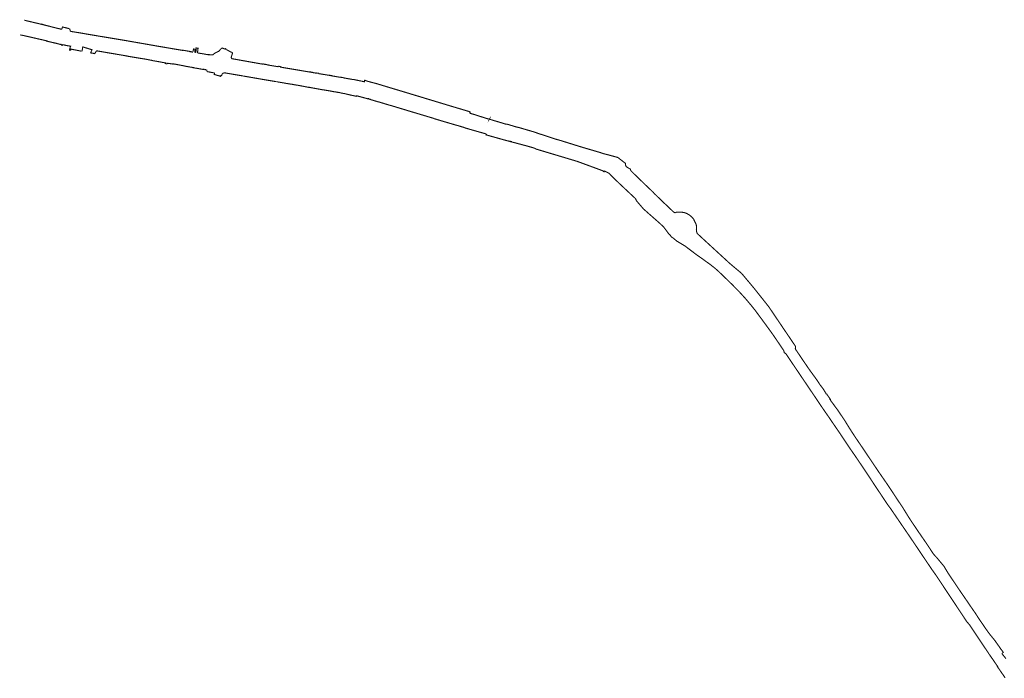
# Model space of a CAD drawing. Header units: metres. Extents: x 159629 to 163300, y 443755 to 445875.
import ezdxf

# ---------------------------------------------------------------- set-up
doc = ezdxf.new("R2010")
doc.units = ezdxf.units.M
doc.layers.add('Beheergrens', color=10, linetype='Continuous')

msp = doc.modelspace()

# ---------------------------------------------------------------- linework, layer by layer
at = {"layer": 'Beheergrens', "const_width": 2}
for points in [[(159722.324500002, 445857.8509999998), (159722.3280000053, 445857.8210000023), (159720.7200000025, 445858.2159999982), (159720.5790000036, 445858.2509999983), (159715.2030000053, 445859.5729999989), (159710.2650000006, 445860.7879999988), (159710.1160000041, 445860.8250000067), (159708.6290000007, 445861.1900000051), (159707.6059999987, 445857.8269999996), (159707.3480000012, 445857.3870000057), (159707.2545484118, 445857.2617239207), (159707.1425096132, 445857.1527532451), (159707.0146876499, 445857.0628152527), (159706.8742815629, 445856.9941608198), (159706.7248053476, 445856.9485082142), (159706.5700000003, 445856.9270000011), (159706.2950000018, 445856.995000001), (159706.2043999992, 445857.0175000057), (159703.8350000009, 445857.6060000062), (159692.9890000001, 445860.3000000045), (159686.7140000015, 445861.8590000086), (159685.2670000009, 445862.3979999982), (159683.7820000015, 445862.7529999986), (159683.743999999, 445862.6280000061), (159673.0720000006, 445865.3130000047), (159673.0720000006, 445865.4580000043), (159670.2369999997, 445866.4429999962), (159670.1360000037, 445866.0489999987), (159637.580846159, 445873.7592656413)], [(159722.3209999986, 445857.8809999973), (159722.324500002, 445857.8509999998), (159722.3280000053, 445857.8210000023), (159722.5290000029, 445855.9880000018), (159722.9210000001, 445854.2690000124), (159723.0388280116, 445853.9772108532), (159723.2019298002, 445853.7080972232), (159723.4060824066, 445853.4686268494), (159723.6460000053, 445853.2650000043), (159724.0219999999, 445853.0400000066), (159724.9649999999, 445852.7990000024), (159742.4219999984, 445849.9790000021), (159743.6800000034, 445849.7809999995)], [(159630.095760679, 445846.5208336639), (159633.0269999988, 445845.8079999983), (159633.1479999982, 445846.0890000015), (159634.5409089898, 445845.6290244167), (159635.9770000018, 445845.3299999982), (159651.1539999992, 445841.8960000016), (159653.8850000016, 445841.2670000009), (159654.4990000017, 445841.1050000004), (159658.4770000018, 445840.1900000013), (159661.5659999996, 445839.4849999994), (159669.7679999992, 445837.6130000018), (159679.6149999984, 445835.370000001), (159679.4057999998, 445835.1011999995), (159679.2459999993, 445834.8960000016), (159679.3339999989, 445834.875), (159693.9329999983, 445831.4450000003), (159694.0639999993, 445831.6070000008), (159703.8779999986, 445828.9250000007), (159705.3049999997, 445828.5350000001), (159705.3220000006, 445828.5300000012)], [(159743.6800000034, 445849.7809999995), (159750.5650000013, 445848.5419999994), (159761.9129999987, 445846.6259999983), (159772.7337597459, 445844.7992502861)], [(159951.2360238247, 445814.3011876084), (159946.3020000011, 445815.129999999), (159946.5320000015, 445815.5289999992), (159934.4420000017, 445817.5949999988), (159934.4039999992, 445817.6009999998), (159931.8520000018, 445818.0650000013), (159931.7729999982, 445817.5920000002), (159928.438000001, 445818.2060000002), (159925.7470000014, 445818.6649999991), (159919.2589999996, 445819.7710000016), (159917.8640000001, 445820.0089999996), (159908.3480000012, 445821.631000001), (159907.300999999, 445821.8099999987), (159902.8839999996, 445822.563000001), (159902.0529999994, 445822.7049999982), (159886.5489999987, 445825.3480000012), (159884.2479999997, 445825.7410000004), (159882.7870000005, 445825.9640000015), (159881.7369999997, 445826.1440000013), (159867.4519999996, 445828.699000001), (159863.7809999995, 445829.3379999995), (159862.7490000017, 445829.5170000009), (159860.243999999, 445829.9530000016), (159827.8920000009, 445835.5839999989), (159825.6319999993, 445836.1039999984), (159825.5529999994, 445835.9860000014), (159824.3559999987, 445836.1909999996), (159810.4360000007, 445838.5670000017), (159809.120000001, 445838.7919999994), (159806.8319999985, 445839.1140000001), (159806.7019999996, 445839.1790000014), (159782.2140000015, 445843.2129999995), (159776.9090000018, 445844.0969999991), (159775.7740000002, 445844.2859999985)], [(159705.3220000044, 445828.5299999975), (159705.5758000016, 445828.890800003), (159705.6576000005, 445829.0070999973), (159705.8680000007, 445828.9629999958), (159706.1050000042, 445828.8190000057), (159706.5550000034, 445828.3580000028), (159706.6910000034, 445828.2179999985), (159707.0001999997, 445827.8828999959), (159707.2857999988, 445827.5922000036), (159707.4197999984, 445827.3718999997), (159707.6861000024, 445826.9723999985), (159707.695000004, 445826.9589999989), (159707.9618999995, 445826.7721999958), (159707.9659000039, 445826.7777999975)], [(159707.9659000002, 445826.7778000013), (159708.2509999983, 445827.1739999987), (159709.1939999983, 445828.3579999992), (159709.4120000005, 445828.2782000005)], [(159709.4120000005, 445828.2780500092), (159715.9290000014, 445826.7490000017), (159716.6519999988, 445826.6280000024), (159722.1720000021, 445825.6840000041), (159723.7670000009, 445825.355999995), (159723.5390000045, 445825.1340000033), (159723.0930000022, 445824.245000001), (159722.3629000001, 445820.7901000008), (159722.2836000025, 445820.4146000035), (159722.2786000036, 445820.3908000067)], [(159722.2786000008, 445820.3908000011), (159721.7780000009, 445818.0219999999), (159723.5379999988, 445818.1550000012), (159723.9750000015, 445818.3949999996), (159724.2952999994, 445820.0205000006), (159744.950600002, 445815.9737999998), (159744.9488999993, 445815.965200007)], [(159744.950600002, 445815.9737999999), (159746.3060000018, 445824.0400000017), (159747.1339999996, 445823.9129999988), (159754.8489999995, 445821.4970000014), (159755.936999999, 445821.1550000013), (159757.4899999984, 445820.6799999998), (159763.472575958, 445818.8495782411), (159760.9364889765, 445813.0344139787), (159762.6119999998, 445812.7390000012), (159765.1270000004, 445812.2990000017), (159768.3319999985, 445811.8489999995), (159768.5170000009, 445811.7490000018), (159772.0689999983, 445816.879999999), (159792.3979999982, 445813.3559999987), (159792.5819999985, 445813.3189999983), (159795.4530000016, 445812.8209999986), (159795.6900000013, 445812.8209999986), (159809.5430000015, 445810.4450000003), (159809.9750000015, 445810.3720000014), (159816.943, 445809.1920000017), (159817.3029999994, 445809.131000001), (159827.9690000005, 445807.3330000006), (159827.9265000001, 445807.249499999), (159827.8839999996, 445807.1660000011), (159831.824000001, 445806.4670000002), (159831.9519999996, 445806.4439999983), (159852.5920000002, 445802.9640000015), (159852.7870000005, 445802.9340000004), (159852.9525000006, 445802.9090999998), (159862.311999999, 445801.4990000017), (159866.7969999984, 445800.6380000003), (159866.8324999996, 445800.6306000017), (159869.1519999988, 445800.1490000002), (159871.0370000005, 445799.7639999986), (159874.2320000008, 445799.2089999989), (159874.4560000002, 445798.8960000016), (159884.2769999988, 445797.2390000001), (159884.618999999, 445797.1750000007), (159894.8720000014, 445795.2690000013)], [(159951.2455000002, 445814.2994999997), (159951.2360000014, 445814.300999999), (159951.9919999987, 445820.254999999), (159955.1070000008, 445819.7850000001), (159954.3509999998, 445813.8339999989)], [(159954.3509338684, 445813.8335354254), (159956.1389999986, 445813.5789999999), (159956.3150000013, 445813.5540000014), (159956.3349594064, 445813.5505641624)], [(159956.3349797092, 445813.5506820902), (159957.2050000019, 445820.3970000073), (159957.2089999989, 445821.0650000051), (159957.1660000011, 445821.5049999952), (159957.0960000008, 445821.8920000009), (159956.9880000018, 445822.1709999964), (159960.550999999, 445821.742999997), (159959.4430000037, 445813.0159000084)], [(159980.0469999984, 445809.5220000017), (159980.1149999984, 445809.5100000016), (159980.129999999, 445809.7870000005), (159986.2210000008, 445809.3420000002), (159988.0529999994, 445809.4990000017), (159989.9360000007, 445811.068), (159991.9250000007, 445812.6380000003), (159992.1550000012, 445812.7580000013), (159994.3319999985, 445813.8940000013), (159996.9479999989, 445815.2019999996), (159998.8319999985, 445815.8299999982), (160002.0219999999, 445819.3440000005), (160004.6829999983, 445822.2760000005)], [(160004.7190000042, 445822.2870000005), (160005.2250000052, 445822.1000000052), (160010.9311551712, 445819.9916352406), (160011.7280000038, 445820.8510000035), (160011.9110000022, 445820.6810000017), (160012.3915000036, 445820.1200000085), (160012.8720000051, 445819.5590000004), (160012.984461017, 445819.3142327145), (160013.0293637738, 445819.2165035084)], [(160024.8560000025, 445813.3910000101), (160023.5840000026, 445813.844000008), (160021.256000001, 445814.7250000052), (160021.1110000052, 445814.7800000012), (160014.0650000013, 445818.8340000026), (160013.0293637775, 445819.2165035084)], [(159894.8724999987, 445795.3277000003), (159900.2588, 445794.3561000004), (159899.7950000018, 445793.4070000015), (159901.0100000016, 445792.8579999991), (159902.3249999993, 445792.6829999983), (159902.5769999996, 445792.7230000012), (159902.7280000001, 445792.7930000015), (159902.7969999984, 445792.8409999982), (159902.8599999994, 445792.8949999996), (159902.9659999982, 445793.0229999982), (159903.0980000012, 445793.8440000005)], [(159959.4429567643, 445813.015548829), (159959.4809999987, 445813.0090000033), (159961.9980000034, 445812.5750000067), (159962.9649999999, 445812.4090000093), (159964.9090000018, 445812.0740000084), (159965.0720000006, 445812.0460000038), (159965.7320000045, 445811.9580000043), (159971.5670000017, 445811.0280000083), (159972.3020000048, 445810.8040000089), (159972.3220000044, 445810.7980000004), (159977.0480000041, 445809.9850000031), (159977.4869999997, 445809.909000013), (159979.9789999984, 445809.5339999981), (159980.1149999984, 445809.5099999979)], [(160024.8559999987, 445813.3909999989), (160024.5208851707, 445812.4509249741), (160024.3407454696, 445811.8644035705), (160022.6609999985, 445806.3559999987), (160022.375, 445805.7170000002), (160022.2936999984, 445805.2159999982), (160022.2923999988, 445804.7083999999), (160022.3709999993, 445804.2069999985), (160022.6457999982, 445803.5284999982), (160023.0159999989, 445802.8969999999), (160023.1508999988, 445802.688000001), (160023.3148999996, 445802.5011), (160023.5047000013, 445802.3401999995), (160023.7159999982, 445802.2089999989), (160025.1950000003, 445801.9279999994), (160057.3527910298, 445796.1912240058), (160062.2573502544, 445795.3162850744), (160067.2030000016, 445794.4340000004), (160069.0529999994, 445794.1039999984), (160073.0520000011, 445793.3909999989), (160076.3969999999, 445792.7939999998), (160080.5419999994, 445792.1009999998), (160080.5819999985, 445792.0940000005), (160080.7019999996, 445792.5890000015), (160082.1706851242, 445792.3361904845), (160082.9887781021, 445792.1953694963), (160084.6350000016, 445791.9120000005), (160084.5340000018, 445791.6950000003), (160087.6840000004, 445791.1999999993), (160090.5899999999, 445790.743999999), (160090.5320000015, 445790.4539999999), (160091.4241372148, 445790.3039685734), (160094.647205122, 445789.7619469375), (160109.3819999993, 445787.2840000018), (160110.4620000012, 445788.2789999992), (160114.3170000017, 445787.2490000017), (160114.1970000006, 445786.8440000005), (160114.0769999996, 445786.5240000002), (160125.9169999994, 445784.4340000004), (160129.2969999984, 445783.9239999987), (160136.2697784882, 445782.7461595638), (160137.1547372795, 445782.5966749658), (160150.5735842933, 445780.3299700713), (160151.9865202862, 445780.0912724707), (160157.3220000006, 445779.1900000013), (160160.3480000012, 445778.6779999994), (160169.0170000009, 445777.2140000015), (160168.9470000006, 445777.5890000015), (160171.3770000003, 445777.1979999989), (160172.1330000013, 445777.0709999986), (160172.061999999, 445776.6490000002), (160180.9770000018, 445775.1790000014), (160181.0969999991, 445775.574000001), (160185.1039999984, 445774.8850000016), (160185.0269999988, 445774.4389999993), (160186.0387261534, 445774.2708535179), (160187.8083301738, 445773.9767505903), (160197.8439725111, 445772.3088544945), (160200.0194801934, 445771.9472445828), (160205.3759999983, 445771.057), (160205.2159999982, 445771.4770000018), (160208.0610000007, 445770.811999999), (160208.006000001, 445770.5219999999), (160216.9501777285, 445768.9571660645), (160220.2852334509, 445768.3736794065), (160224.8960000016, 445767.5670000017), (160225.7659999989, 445767.7320000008), (160227.800999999, 445767.3370000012), (160229.3509999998, 445767.0469999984), (160231.4059999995, 445766.7470000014), (160231.7809999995, 445766.3869999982), (160244.7989999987, 445764.1180000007), (160246.557, 445763.7580000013), (160250.0500000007, 445763.4609999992)], [(159903.0980000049, 445793.8440000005), (159913.9890000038, 445792.2490000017), (159914.0469999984, 445792.659000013), (159916.7820000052, 445792.1890000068), (159920.0289999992, 445791.6300000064), (159920.1520000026, 445791.6090000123), (159933.4350000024, 445789.0250000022), (159933.5749999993, 445789.1160000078), (159934.2069999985, 445788.9430000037), (159936.0330000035, 445788.443), (159936.4110000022, 445788.3400000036), (159946.188000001, 445786.6120000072), (159948.7310000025, 445786.263000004), (159949.4470000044, 445786.1420000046), (159950.9659999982, 445785.8720000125), (159951.6420000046, 445785.7509999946), (159951.9059999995, 445785.7040000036), (159951.8869999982, 445785.3640000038), (159957.1770000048, 445784.4659999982), (159958.8900000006, 445784.2080000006), (159970.7289999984, 445782.0660000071), (159970.8370000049, 445782.2850000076), (159970.7479999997, 445782.7120000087), (159973.8610000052, 445782.0100000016), (159973.8010000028, 445781.7479999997), (159973.9189999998, 445781.7380000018), (159974.3929999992, 445781.6350000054), (159975.0360000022, 445781.3380000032), (159976.5860000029, 445780.945000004), (159976.5895000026, 445780.8477000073), (159976.6476194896, 445780.3677225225), (159976.7726091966, 445779.9006745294), (159976.9619887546, 445779.4558244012), (159977.2120000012, 445779.0420000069), (159977.3834069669, 445778.780012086), (159977.5906078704, 445778.5453084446), (159977.8293207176, 445778.3427394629), (159978.0946122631, 445778.1764914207), (159978.381000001, 445778.0500000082), (159990.3280000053, 445775.775000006), (159990.644000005, 445775.6060000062), (159990.7058000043, 445775.5676000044), (159990.8250606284, 445775.4734967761), (159990.9287721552, 445775.362490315), (159991.0145640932, 445775.2371178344), (159991.080475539, 445775.1002449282), (159991.125, 445774.9550000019), (159991.1339999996, 445774.8000000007), (159990.8590000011, 445773.7810000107), (159990.6648441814, 445772.9048048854), (159990.695000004, 445772.896000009), (159993.2260000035, 445772.157000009), (159993.2809999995, 445772.1408999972), (159996.7619999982, 445771.125), (159996.9360000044, 445771.0760000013), (160000.4780000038, 445770.1039999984), (160000.6741000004, 445770.0364000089), (160002.2120000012, 445769.506000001), (160002.4250000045, 445770.077000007), (160002.5270000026, 445770.0150000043), (160002.7580000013, 445770.3329999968), (160003.0062378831, 445770.9622796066)], [(160003.0062000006, 445770.9622999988), (160003.0100000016, 445770.9719999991), (160003.5841999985, 445770.8867000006), (160004.2890000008, 445770.7820000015), (160005.4560000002, 445773.9620000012), (160005.8790675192, 445774.4189583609), (160006.4191999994, 445774.8520999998), (160006.9926000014, 445775.1744999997), (160007.6090000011, 445775.4039999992), (160008.3440999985, 445775.5467999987), (160010.0850000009, 445775.8850000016)], [(160010.0850000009, 445775.8850000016), (160013.0229999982, 445775.3850000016), (160035.3940000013, 445771.5679999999), (160037.1270000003, 445771.3150000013), (160045.5309999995, 445769.824000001)], [(160045.6430153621, 445769.8040372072), (160047.1620134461, 445769.5340260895), (160052.8790080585, 445768.557969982), (160053.3840322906, 445768.4720446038), (160055.095032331, 445768.1789803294), (160055.6389949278, 445768.0859749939), (160077.9649688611, 445764.1979635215), (160078.0560303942, 445764.1820370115), (160078.1819792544, 445764.1590263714), (160081.0099817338, 445763.6519613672), (160081.1750061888, 445763.6219822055), (160081.4440027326, 445763.5739761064), (160081.7750088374, 445763.5180235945), (160081.7820133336, 445763.5170295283), (160085.5249917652, 445762.8849705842), (160097.6280332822, 445760.8850227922)], [(160106.2648505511, 445759.4057427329), (160106.2820000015, 445759.4910000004), (160106.9549999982, 445759.3559999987), (160106.941016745, 445759.2869544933), (160121.7369782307, 445756.8290482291), (160121.7529806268, 445756.8249486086), (160122.6190206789, 445756.6150294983), (160123.6329952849, 445756.3689967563), (160124.5219737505, 445756.1539842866), (160124.8240236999, 445756.214033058), (160127.2329811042, 445755.8519604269), (160127.896997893, 445755.7290503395), (160128.2990085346, 445755.6660542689), (160130.0689803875, 445755.3899855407), (160136.7419835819, 445754.3490409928), (160136.934968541, 445754.3049644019), (160137.0519948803, 445754.2790536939), (160137.9590210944, 445754.0749641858), (160148.396011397, 445752.3559848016), (160163.9329715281, 445749.3409655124), (160167.0549888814, 445748.6470289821), (160167.1200088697, 445748.9810528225), (160174.0759947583, 445747.6650096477), (160178.796984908, 445746.7989755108), (160191.1069724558, 445744.544051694), (160191.5060168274, 445744.4959644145), (160194.645012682, 445744.1200000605), (160210.0020163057, 445741.4790526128), (160209.9839940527, 445741.379024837), (160211.209015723, 445741.1590391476), (160213.8360027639, 445740.6519506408), (160214.7560147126, 445740.6420106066), (160216.8159659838, 445740.2909632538), (160216.999992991, 445740.2129507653), (160221.9160133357, 445739.3320321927), (160221.916977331, 445739.3949976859), (160221.9169790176, 445739.4589633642), (160225.7360110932, 445738.6219541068), (160228.9429986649, 445737.9090112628), (160233.8950207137, 445737.0759774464), (160234.0809664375, 445737.0019724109), (160242.3539842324, 445734.9759972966), (160244.9010060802, 445734.3849626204), (160254.5510271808, 445732.3159582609), (160254.7219660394, 445732.2789826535), (160255.0969701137, 445733.2179490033), (160256.1180335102, 445732.9669446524), (160256.1720166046, 445732.9529847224), (160260.5679873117, 445731.8280415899), (160261.0359857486, 445731.7000476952), (160261.5690252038, 445731.5549907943), (160274.0559939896, 445728.1659853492), (160277.1499755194, 445727.3250226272), (160277.3559723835, 445727.9640074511), (160277.9359840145, 445727.7480279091), (160277.8409868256, 445727.4590249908), (160280.7259693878, 445726.6109461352), (160280.6400230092, 445726.333967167), (160293.9360233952, 445722.3370261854), (160296.517026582, 445721.7639643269), (160316.1560273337, 445715.8130248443), (160318.9019980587, 445715.1430338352), (160326.3019927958, 445712.9090180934), (160342.1609819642, 445708.1209905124), (160342.3230090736, 445708.0719939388), (160354.3050165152, 445704.4220022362), (160354.4120280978, 445704.3889662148), (160360.6989834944, 445702.5230276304), (160398.1740111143, 445691.2920309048), (160398.4760192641, 445691.2010259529), (160398.4759577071, 445691.194462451), (160398.4755199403, 445691.1548588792), (160398.4745145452, 445691.0687544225), (160398.4733289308, 445690.9588434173), (160398.5525913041, 445690.9351228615), (160398.9194371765, 445690.8254990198), (160399.2054408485, 445690.7401502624), (160399.9146119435, 445690.5284407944), (160400.6721373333, 445690.3022107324), (160403.4491354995, 445689.4731087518), (160404.6061323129, 445689.1278353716), (160409.78215934, 445687.5821406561), (160411.3386976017, 445687.1173805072), (160415.7046576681, 445685.8138826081)], [(160263.8880000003, 445760.5219999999), (160269.6620000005, 445759.2655000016), (160270.2060000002, 445762.1429999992), (160271.0249999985, 445761.947999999), (160272.3420000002, 445761.2179999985), (160272.5689999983, 445761.1730000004), (160274.2580000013, 445760.6499999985), (160278.4310000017, 445759.4519999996), (160293.8060000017, 445755.4160000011), (160295.3260000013, 445754.9050000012), (160318.5789999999, 445747.8599999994), (160333.8507709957, 445743.2707695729)], [(160333.8508000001, 445743.2707999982), (160346.3489999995, 445739.5150000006), (160371.3223851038, 445731.9667688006)], [(160371.3223999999, 445731.9668000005), (160375.6689999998, 445730.6530000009), (160380.628800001, 445729.1501999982), (160400.495000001, 445723.131000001), (160429.9381019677, 445714.2127636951)], [(160429.938099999, 445714.2127999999), (160430.7989999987, 445713.9519999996), (160463.1979999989, 445704.2690000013), (160465.307, 445703.6330000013), (160466.7280000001, 445703.2529999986)], [(160415.7046576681, 445685.8138826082), (160422.4806286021, 445683.8119896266), (160426.8212561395, 445682.5358599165), (160435.3802745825, 445680.0195376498), (160441.7281983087, 445678.1532696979)], [(160465.1389999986, 445700.8929999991), (160472.1059999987, 445698.9310000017), (160472.2490959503, 445698.8898977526), (160472.2477964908, 445698.8852240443), (160472.6950165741, 445698.7409854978), (160476.0279875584, 445697.7199695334), (160476.3420236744, 445697.6189704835), (160492.3430654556, 445692.4552356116), (160492.3780270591, 445692.4440384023), (160492.4730216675, 445692.4129945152), (160493.3359875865, 445692.1509626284), (160493.4204711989, 445692.1250244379), (160493.5050235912, 445692.0989750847), (160501.8140176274, 445689.5550697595), (160501.8428114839, 445689.5953720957), (160501.9930190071, 445689.8060127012), (160501.9112909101, 445689.5747561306)], [(160515.8090255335, 445685.5410246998), (160504.7970225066, 445688.7869910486), (160504.7545988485, 445688.7173595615)], [(160441.728316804, 445678.1525402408), (160441.970971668, 445678.1919578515), (160449.8660074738, 445675.887024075), (160449.9360195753, 445675.5320076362), (160451.5010180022, 445675.3120075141), (160452.4710156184, 445674.8120219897), (160454.5950275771, 445674.5029708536), (160455.1450173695, 445674.4400517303), (160456.5499716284, 445673.5220403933), (160462.4210602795, 445671.8297616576), (160465.9025457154, 445670.8263670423), (160466.0205459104, 445670.7923442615), (160466.0618361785, 445670.7705855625)], [(160466.0397088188, 445670.7869142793), (160475.9620328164, 445667.9270196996), (160496.2970113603, 445662.1690057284)], [(160740.5289862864, 445618.4660236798), (160740.0760151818, 445618.7020084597), (160721.7660021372, 445623.691983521), (160717.1890183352, 445624.7159700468), (160712.8585980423, 445625.9820996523), (160708.6159806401, 445627.5169682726), (160679.128966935, 445636.1480380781), (160678.7056532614, 445636.2719275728), (160673.8210279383, 445637.7019803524), (160633.6810302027, 445650.222004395), (160629.7969702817, 445651.3060360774), (160629.7940166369, 445651.3070339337), (160625.9919693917, 445652.3670210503), (160625.8199826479, 445652.4149959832), (160623.2510337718, 445653.1319628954), (160621.6209701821, 445653.6800075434), (160602.0660023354, 445660.2570362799), (160601.7369927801, 445660.3580106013), (160601.0977946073, 445660.553528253), (160599.3019817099, 445661.1029514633), (160596.7390081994, 445661.8870192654), (160594.946974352, 445662.4350021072), (160593.7159724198, 445662.8119643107), (160588.6560030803, 445664.6970057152), (160586.1309832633, 445665.6219572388), (160555.0410198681, 445674.7219739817), (160554.3209875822, 445674.5669869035), (160551.794994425, 445675.3279801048), (160551.4834349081, 445675.4220799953), (160551.0399984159, 445675.5559699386), (160534.8659929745, 445680.4319796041), (160532.8690209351, 445680.3550072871), (160519.1308669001, 445684.5768413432)], [(160496.2970113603, 445662.1690057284), (160495.8494999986, 445660.6384999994), (160499.6020000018, 445659.5240000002)], [(160499.6020000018, 445659.5240000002), (160535.4600000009, 445649.4549999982), (160541.7380000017, 445648.3640000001), (160541.2399999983, 445647.9869999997), (160570.9429999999, 445640.1130000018)], [(160570.9429999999, 445640.1130000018), (160578.7614999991, 445637.8645000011), (160586.5799999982, 445635.6160000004)], [(160586.5799999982, 445635.6160000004), (160588.0044999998, 445634.5364999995), (160588.318808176, 445634.2983141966), (160626.061999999, 445622.9790000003), (160665.4279999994, 445611.1730000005), (160713.1250859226, 445593.6113783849), (160712.875, 445593.2010000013), (160715.3020000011, 445591.8530000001), (160715.7748123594, 445592.6357738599)], [(160740.5293000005, 445618.4657999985), (160741.0260000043, 445618.207000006), (160754.8593456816, 445607.4869754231), (160755.3759999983, 445602.1119999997)], [(160755.3760000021, 445602.1119999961), (160761.7230000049, 445598.0360000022), (160763.5300000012, 445597.2989999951), (160764.6500000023, 445594.7290000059), (160765.1090000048, 445593.6559999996)], [(160722.9959999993, 445589.9770000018), (160716.0830999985, 445593.1455999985), (160715.7748123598, 445592.6357738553)], [(160722.9960043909, 445589.9770304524), (160725.2259787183, 445588.2070175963), (160725.8369716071, 445587.4719468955), (160727.0309711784, 445586.0370381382), (160741.5060325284, 445571.9770054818), (160773.5259949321, 445541.8920341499), (160775.2950272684, 445538.0769447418), (160775.3698576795, 445537.9025581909), (160775.4679360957, 445537.7401054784), (160775.5874025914, 445537.5926673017), (160775.725991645, 445537.4630396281), (160788.3410148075, 445522.7319643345), (160817.2270167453, 445497.2839861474), (160818.4689977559, 445496.1389476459), (160825.1490149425, 445489.9850157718), (160833.7400215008, 445478.7139606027), (160834.5912152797, 445477.3292911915), (160835.6217051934, 445476.072338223), (160836.8125892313, 445474.9661576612), (160838.1420233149, 445474.0310398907), (160838.8100798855, 445472.6628645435), (160839.6931481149, 445471.4225444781), (160840.767390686, 445470.3435605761), (160842.0038097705, 445469.4550386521), (160843.3690297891, 445468.7809632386), (160849.861004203, 445463.3589452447), (160850.4860465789, 445462.8899565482), (160851.1759735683, 445462.5230381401), (160865.0019668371, 445454.1770183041), (160888.9019754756, 445436.1990126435), (160897.51892675, 445430.2477056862), (160897.558991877, 445430.2200531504), (160903.1680067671, 445426.0329885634), (160906.0339723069, 445424.0279708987), (160911.1289825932, 445420.463054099), (160914.7800265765, 445417.5820305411), (160918.289972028, 445414.8109744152), (160921.2119947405, 445412.5060052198), (160924.5120023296, 445409.5879725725), (160928.1119896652, 445406.4049802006), (160934.930969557, 445399.7890281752), (160941.7369807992, 445393.2380369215), (160952.6410015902, 445382.6409710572), (160966.8539842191, 445368.2089457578), (160977.467975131, 445356.5389666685), (160987.336988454, 445344.8569914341), (160995.2469688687, 445335.0540497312), (161000.8419799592, 445327.4820156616), (161007.1160019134, 445318.9920363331), (161014.451993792, 445309.0220120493), (161022.141966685, 445298.4530400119), (161028.4129661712, 445289.7400385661), (161035.348025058, 445279.596019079), (161048.9340157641, 445259.5280402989), (161050.0419874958, 445255.4490428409), (161050.6570108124, 445255.1439774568), (161052.9479874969, 445253.5729796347), (161055.7709716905, 445249.3760321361), (161073.2869770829, 445223.3379452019), (161089.2839980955, 445199.6560064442), (161113.1569809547, 445164.259029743), (161118.4570027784, 445156.3590405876), (161119.0289694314, 445155.5080535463), (161119.1320261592, 445155.3539949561), (161121.0850295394, 445152.4780484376)], [(160793.3110000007, 445566.2219999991), (160789.5881000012, 445569.8033999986), (160766.8203706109, 445591.9301520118), (160765.1090000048, 445593.6559999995)], [(160842.0020671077, 445519.1841023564), (160842.0090033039, 445519.2809900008), (160841.1200021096, 445520.0389709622), (160840.6839727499, 445520.4549602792), (160838.8350247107, 445522.2190265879), (160837.2820128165, 445523.7579470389), (160836.8450016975, 445524.1919571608), (160836.1773714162, 445524.8381747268), (160836.0168568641, 445524.9936181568), (160831.5340043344, 445529.3330342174), (160831.2152627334, 445529.7547064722), (160830.8370236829, 445530.1239474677), (160830.496033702, 445530.3590537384), (160829.9619887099, 445530.5680143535), (160823.5480187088, 445536.7879962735), (160823.5119963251, 445536.8239974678), (160821.5110231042, 445538.8349670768), (160821.4010310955, 445538.9449708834), (160820.8070009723, 445539.5429962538), (160808.5070120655, 445551.2789832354), (160807.9219985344, 445551.9790319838), (160806.1719820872, 445554.1290220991), (160805.5510089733, 445554.5169880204), (160793.3112001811, 445566.2222093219)], [(160842.0020999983, 445519.1840999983), (160842.9934, 445518.2228999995), (160844.5736000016, 445516.9261999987), (160846.2890000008, 445515.9475000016), (160846.3491000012, 445515.9131999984), (160847.3625000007, 445515.5434000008)], [(160881.5786347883, 445503.5496436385), (160881.5623999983, 445503.5841000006), (160881.5377216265, 445503.6362807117), (160881.438183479, 445503.8467494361), (160881.2491463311, 445504.081141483), (160881.1474418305, 445504.2071729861), (160881.1255743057, 445504.2342908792), (160881.1241302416, 445504.2360691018), (160881.1209670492, 445504.2399589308), (160879.0560704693, 445506.7992661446), (160876.3423196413, 445509.4501427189), (160873.0720691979, 445511.9020162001), (160869.5255960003, 445513.933840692), (160866.533712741, 445515.2244294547), (160863.4102147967, 445516.1520964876), (160859.6950260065, 445516.7335443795), (160855.9353855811, 445516.8110045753), (160852.7743895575, 445516.8109651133), (160851.3084235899, 445516.7827687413), (160849.8474296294, 445516.9062050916), (160847.3624624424, 445515.5434685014)], [(160881.5377000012, 445503.6363000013), (160881.5623999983, 445503.5841000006), (160881.5784999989, 445503.5498999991), (160883.2833000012, 445499.9437000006), (160883.2989999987, 445499.9107999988), (160885.1359999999, 445496.3819999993)], [(160970.5760292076, 445403.015949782), (160965.8740284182, 445406.9639575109), (160965.871278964, 445406.9662903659), (160965.2369855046, 445407.4999509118), (160964.9419731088, 445407.7470061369), (160949.8579850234, 445420.4129908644), (160949.547026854, 445420.6740448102), (160948.1469779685, 445421.9490183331), (160947.8740247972, 445422.1829740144), (160945.5870196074, 445424.1440487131), (160944.1570078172, 445425.6139994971), (160940.7140165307, 445428.7790344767), (160940.6544176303, 445428.8338071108), (160937.4509955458, 445431.777975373), (160919.4289697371, 445448.3440186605), (160914.5109688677, 445452.8639497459), (160912.7059716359, 445454.5230257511), (160897.8489887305, 445468.178958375), (160897.6040605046, 445468.4091676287), (160892.4180234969, 445473.2820053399), (160888.2550226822, 445477.0689735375), (160887.3070203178, 445479.748961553), (160886.8302841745, 445481.3680231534), (160886.5869887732, 445483.03818639), (160886.5820114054, 445484.7259698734), (160886.6630076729, 445486.2049517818), (160886.7690323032, 445487.0150491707), (160886.8359817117, 445487.8289940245), (160886.8639953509, 445488.6450065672), (160886.8539671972, 445489.4619754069), (160886.80596935, 445490.2770082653), (160886.7189731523, 445491.0889914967), (160886.6629931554, 445491.4530291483), (160886.6358535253, 445491.6417792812), (160886.6379807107, 445491.6430054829), (160886.6358535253, 445491.6417792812), (160886.6629931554, 445491.4530291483), (160886.6079886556, 445491.8050535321), (160886.5940096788, 445491.897036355), (160886.4609906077, 445492.5489954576), (160886.4310151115, 445492.697026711), (160886.4079723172, 445492.7889988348), (160886.2619977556, 445493.3639613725), (160886.229989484, 445493.4889625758), (160886.2210299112, 445493.5169856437), (160885.9919662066, 445494.2699527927), (160885.2010138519, 445496.2449467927), (160885.1685912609, 445496.3137689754), (160885.1360320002, 445496.3820347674)], [(160970.5760000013, 445403.0159999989), (160970.6319999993, 445402.9690000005), (160971.8145000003, 445401.5623999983), (160980.8861000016, 445390.7710999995), (160988.4833915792, 445381.7336774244)], [(160988.4833999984, 445381.7336999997), (160992.9470000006, 445376.4239999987), (160993.9387999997, 445375.1752000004), (161007.8022999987, 445357.7204999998), (161014.3463460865, 445349.4812258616)], [(161014.3462999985, 445349.4811999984), (161018.3671000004, 445344.4189000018), (161020.8409999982, 445341.3040999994), (161020.9919999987, 445341.1140000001), (161023.8374999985, 445336.8751999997), (161028.749400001, 445329.6152999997), (161037.3911000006, 445316.8059), (161042.9796000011, 445308.5271999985), (161046.3568000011, 445303.5241999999), (161046.2899999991, 445303.4990000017), (161053.0020999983, 445293.6799999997), (161054.940180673, 445290.8101295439)], [(161070.9, 445266.6439999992), (161070.947813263, 445267.1075066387), (161069.3311691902, 445269.5012960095)], [(161070.4536767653, 445262.4829422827), (161086.6374094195, 445238.5209815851), (161093.5059690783, 445228.4594511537), (161098.3747539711, 445221.481572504), (161102.1276645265, 445216.3568179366), (161107.5734954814, 445208.9085479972), (161112.220083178, 445202.2732973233), (161116.3718378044, 445195.7609216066), (161122.0203125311, 445188.5299605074), (161126.8533238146, 445180.5697482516)], [(161126.8533238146, 445180.5697482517), (161127.6553258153, 445179.2889316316), (161128.3205133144, 445179.2961369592)], [(161128.3205133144, 445179.2961369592), (161131.0343582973, 445175.3298891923), (161133.4163698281, 445171.8486115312), (161135.5419350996, 445168.7553339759), (161134.9707515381, 445168.4961620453), (161136.5878662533, 445165.9481494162), (161150.1533519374, 445147.4790546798), (161162.6290300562, 445128.8624070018), (161170.5239742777, 445115.9985817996), (161180.9598214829, 445099.7469881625), (161193.9433850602, 445080.6964051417), (161210.0049439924, 445056.7917695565), (161223.0004420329, 445037.3994282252), (161242.0667908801, 445009.819919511), (161255.9032324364, 444988.8593976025), (161259.1613099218, 444983.8575179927), (161270.1018553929, 444967.5611360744), (161275.2343885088, 444959.0507637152), (161284.1369414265, 444944.9256920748), (161291.0128336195, 444934.6541853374), (161298.4550509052, 444923.5921845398), (161307.1040766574, 444911.0831805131), (161314.3720079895, 444900.496876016), (161326.8343898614, 444881.6539394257), (161329.8311010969, 444878.0360725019), (161333.462762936, 444874.2161306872), (161339.178241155, 444867.419361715), (161346.494430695, 444858.5866787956), (161350.2155394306, 444852.3658534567), (161354.4008320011, 444845.3947656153), (161356.8234757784, 444841.8659974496), (161367.6981953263, 444825.6987120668), (161375.0184819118, 444814.741949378), (161383.7297228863, 444802.081823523), (161391.7043801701, 444790.447137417), (161395.8439139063, 444784.2847222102), (161404.847344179, 444771.2844125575), (161413.1410767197, 444758.539629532), (161417.4954751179, 444752.2445626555), (161423.4392361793, 444743.4559301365), (161430.6918913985, 444733.3070762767), (161441.4493599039, 444719.9957325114), (161451.702024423, 444705.4623043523), (161452.3690487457, 444704.3969440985)], [(161121.0850000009, 445152.4780000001), (161121.186900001, 445152.3269999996), (161121.6204000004, 445151.688099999), (161122.4979999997, 445150.3951999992), (161126.067400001, 445145.1372000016), (161126.9344881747, 445143.909326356)], [(161126.9345000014, 445143.9092999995), (161132.4360000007, 445136.1187999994), (161138.5090092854, 445127.1648410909)], [(161138.5089999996, 445127.1647999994), (161143.0502000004, 445120.4693000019), (161144.0047265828, 445119.0858229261)], [(161152.6763999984, 445106.5170999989), (161153.6645000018, 445105.0850000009), (161162.9519999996, 445091.0269000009), (161165.09485475, 445087.8139180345)], [(161165.0949000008, 445087.8139000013), (161172.5047999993, 445076.7036000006), (161178.2843218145, 445068.4082948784)], [(161178.2842999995, 445068.4083000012), (161182.8537000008, 445061.8498999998), (161185.5891582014, 445057.7854020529)], [(161185.5892000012, 445057.7853999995), (161192.6717999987, 445047.2613000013), (161198.8384311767, 445038.0152354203)], [(161198.8383999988, 445038.0152000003), (161209.1239, 445022.5934000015), (161210.6707521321, 445020.2354573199)], [(161219.0403000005, 445007.4772999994), (161219.7382000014, 445006.4134000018), (161229.5562999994, 444991.8247999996), (161232.7133486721, 444987.0161172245)], [(161232.7133000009, 444987.0161000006), (161240.7012999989, 444974.8491000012), (161245.8757999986, 444967.8048), (161247.5769999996, 444965.4890000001), (161269.832171, 444932.8992643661)], [(161269.8321999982, 444932.8993000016), (161284.9719999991, 444910.7289999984), (161293.1189575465, 444898.6155468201)], [(161304.4019999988, 444881.8390000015), (161323.8319999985, 444852.949000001), (161327.6119999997, 444847.6609000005)], [(161330.5819764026, 444843.5059523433), (161332.0269790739, 444841.4840252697), (161348.2949758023, 444816.9330028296), (161389.0270151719, 444755.4589778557), (161394.4950336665, 444749.0290405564), (161394.5671142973, 444748.9443646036), (161394.6960064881, 444748.7930147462), (161417.8359858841, 444714.1029734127), (161419.1740343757, 444712.1039618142), (161421.4289833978, 444708.7150177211), (161426.1089926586, 444701.7309930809), (161426.1562607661, 444701.6630835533), (161426.7629719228, 444700.791040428), (161430.6869989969, 444694.877998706), (161432.084022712, 444692.7410121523), (161432.0857806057, 444692.762484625), (161432.0920800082, 444692.8303519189), (161432.186205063, 444692.6940874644), (161433.9845714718, 444690.0808248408), (161436.8366942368, 444685.9378637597), (161436.8755015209, 444685.8807341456), (161436.934965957, 444685.8880417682), (161436.9450804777, 444685.873259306), (161436.9809286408, 444685.8207981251), (161437.1143444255, 444685.6255136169), (161438.2366468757, 444683.9832125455), (161439.1513608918, 444682.6445638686), (161446.2950081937, 444672.1910180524), (161445.9530292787, 444671.8480541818), (161446.2830244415, 444671.3670142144), (161447.3290125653, 444669.8469855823), (161451.1989920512, 444664.0769507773), (161451.4207307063, 444663.7728724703), (161451.4950334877, 444663.6709573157), (161456.1039678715, 444657.1190542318), (161456.1824046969, 444657.0069100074), (161458.3650145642, 444653.8859884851), (161460.2719734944, 444650.9649511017)], [(161452.3690487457, 444704.3969440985), (161456.6889737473, 444698.7351162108), (161456.9501752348, 444698.4047258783), (161454.3640000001, 444695.9560000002)], [(161461.7852939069, 444686.6283528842), (161461.6765954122, 444686.7747211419), (161461.2620276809, 444687.332965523), (161456.5219969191, 444693.2590550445), (161456.389993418, 444693.4239711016), (161454.4710231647, 444695.8230351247), (161454.3639907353, 444695.955945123)]]:
    msp.add_lwpolyline(points, dxfattribs=at)
at = {"layer": 'Beheergrens', "const_width": 2, "flags": 128}
for points in [[(159775.7740000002, 445844.2860000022), (159772.733759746, 445844.7992502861)], [(160097.6280332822, 445760.8850227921), (160102.1429999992, 445760.1550000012)], [(160102.8139999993, 445760.0500000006), (160102.0529999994, 445760.1700000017)], [(160102.8139999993, 445760.0500000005), (160106.2648505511, 445759.4057427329)], [(160250.0500000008, 445763.4609999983), (160263.6999999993, 445760.561999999)], [(160466.7380000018, 445703.2679999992), (160465.1389999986, 445700.8929999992)], [(160501.9112909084, 445689.5747561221), (160504.7545592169, 445688.7173837)], [(160515.8090255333, 445685.5410246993), (160519.1306999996, 445684.5766999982)], [(161069.3311999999, 445269.5012999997), (161054.940200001, 445290.8101000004)], [(161070.4536767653, 445262.4829422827), (161070.9, 445266.6439999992)], [(161144.0047000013, 445119.0857999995), (161152.6764105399, 445106.5171251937)], [(161210.6708000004, 445020.2355000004), (161219.04026127, 445007.4773189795)], [(161293.118999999, 444898.6154999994), (161304.4020239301, 444881.8390160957)], [(161327.6119999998, 444847.6610000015), (161330.5819999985, 444843.5060000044)]]:
    msp.add_lwpolyline(points, dxfattribs=at)

doc.saveas('drawing.dxf')
